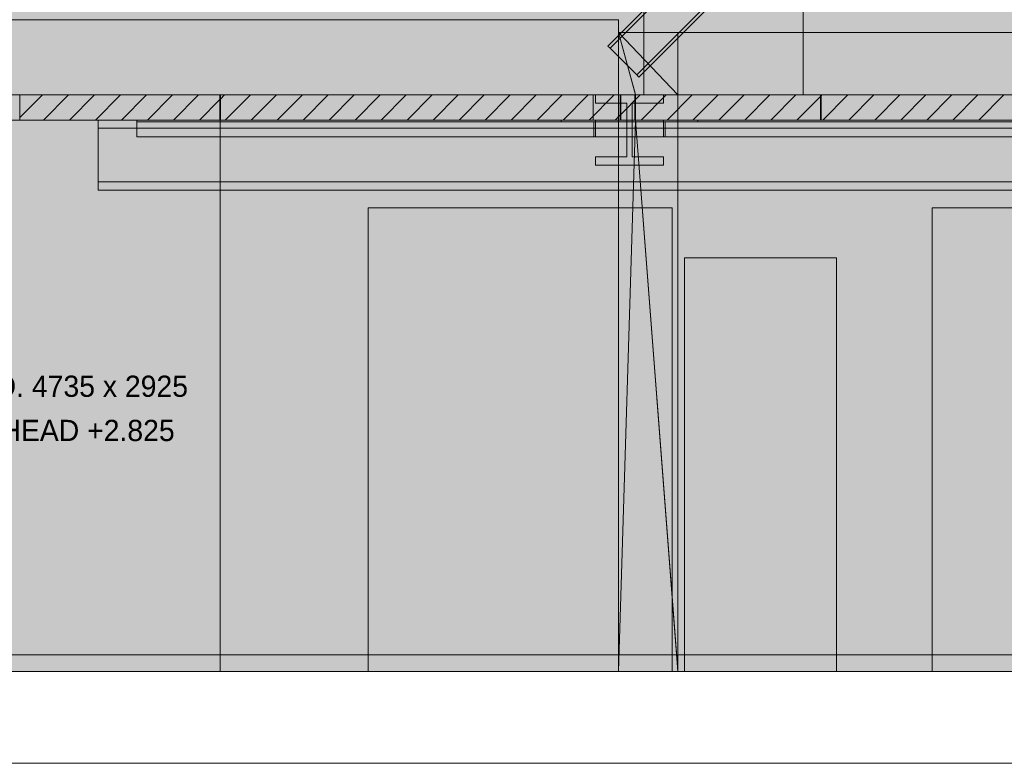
# Model space of a CAD drawing. Header units: millimetres. Extents: x -22841 to 4859, y -11012 to 16470.
# Tile 3 of 29: x -17288 to -11393, y -650 to 3801. Entities that reach past the tile are written whole.
import ezdxf

# ---------------------------------------------------------------- set-up
doc = ezdxf.new("R2010")
doc.units = ezdxf.units.MM
doc.linetypes.add('DASHED', pattern=[1.524, 1.27, -0.254])
for name, color, linetype in [('FILL-LIGHT', 7, 'Continuous'), ('FILL-WHITE', 7, 'Continuous'), ('LINE-CORE', 7, 'Continuous'), ('LINE-INK', 7, 'Continuous'), ('LINE-STEEL-DASH', 7, 'DASHED'), ('LINE-STEEL_GREY', 7, 'Continuous'), ('TEXT-INK', 7, 'Continuous')]:
    doc.layers.add(name, color=color, linetype=linetype)

msp = doc.modelspace()

# ---------------------------------------------------------------- hatches: boundary and pattern name
at = {"layer": 'FILL-LIGHT', "true_color": 0xcccccf}
h = msp.add_hatch(color=254, dxfattribs=at)
h.dxf.hatch_style = 1
h.paths.add_polyline_path([(-16588.3, 3350), (-16090, 3350), (-16090, 3287.6), (-16090, 3200), (-16788.7, 3200), (-17287, 3200), (-17287, 3262.4), (-17287, 3350)])
h = msp.add_hatch(color=254, dxfattribs=at)
h.dxf.hatch_style = 1
h.paths.add_polyline_path([(-15388.3, 3350), (-14890, 3350), (-14191.3, 3350), (-13693, 3350), (-13693, 3287.6), (-13693, 3200), (-14391.7, 3200), (-14890, 3200), (-15588.7, 3200), (-16087, 3200), (-16087, 3262.4), (-16087, 3350)])
h = msp.add_hatch(color=254, dxfattribs=at)
h.dxf.hatch_style = 1
h.paths.add_polyline_path([(-12991.3, 3350), (-12493, 3350), (-12493, 3287.6), (-12493, 3200), (-13191.7, 3200), (-13690, 3200), (-13690, 3262.4), (-13690, 3350)])
h = msp.add_hatch(color=254, dxfattribs=at)
h.dxf.hatch_style = 1
h.paths.add_polyline_path([(-11293, 3350), (-11293, 3287.6), (-11293, 3200), (-11991.7, 3200), (-12490, 3200), (-12490, 3262.4), (-12490, 3350), (-11791.3, 3350)])
at = {"layer": 'FILL-WHITE', "true_color": 0xffffff}
h = msp.add_hatch(color=7, dxfattribs=at)
h.dxf.hatch_style = 1
h.paths.add_polyline_path([(-18639.9, 6674.1), (-16087, 9227), (-10718, 9227), (-10718, 3350), (-12597, 3350), (-12597, 5825.5), (-13552.5, 5825.5), (-13552.5, 3350), (-18639.9, 3350)])
h.paths.add_polyline_path([(-12018, 6500), (-12018, 8900.5), (-12973.5, 8900.5), (-12973.5, 6500)], flags=0)
h = msp.add_hatch(color=7, dxfattribs=at)
h.dxf.hatch_style = 1
h.paths.add_polyline_path([(-18639.9, 6674.1), (-16087, 9227), (-10718, 9227), (-10718, 3350), (-12597, 3350), (-12597, 5825.5), (-13552.5, 5825.5), (-13552.5, 3350), (-18639.9, 3350)])
h.paths.add_polyline_path([(-12018, 6500), (-12018, 8900.5), (-12973.5, 8900.5), (-12973.5, 6500)], flags=0)
h = msp.add_hatch(color=7, dxfattribs=at)
h.dxf.hatch_style = 1
h.paths.add_polyline_path([(-13753.8, 3629.5), (-13766.1, 3641.8), (-10928.8, 6479), (-10928.8, 6479), (-7280, 6479), (-7280, 6461.7), (-10921.7, 6461.7)])
h = msp.add_hatch(color=7, dxfattribs=at)
h.dxf.hatch_style = 1
h.paths.add_polyline_path([(-10928.8, 6479), (-10928.8, 6479), (-7280, 6479), (-7280, 6461.7), (-10921.7, 6461.7), (-13753.8, 3629.5), (-13766.1, 3641.8)])
h = msp.add_hatch(color=7, dxfattribs=at)
h.dxf.hatch_style = 1
h.paths.add_polyline_path([(-13753.8, 3629.5), (-13766.1, 3641.8), (-10928.8, 6479), (-10928.8, 6479), (-7280, 6479), (-7280, 6461.7), (-10921.7, 6461.7)])
h = msp.add_hatch(color=7, dxfattribs=at)
h.dxf.hatch_style = 1
h.paths.add_polyline_path([(-10928.8, 6479), (-10928.8, 6479), (-7280, 6479), (-7280, 6461.7), (-10921.7, 6461.7), (-13753.8, 3629.5), (-13766.1, 3641.8)])
h = msp.add_hatch(color=7, dxfattribs=at)
h.dxf.hatch_style = 1
h.paths.add_polyline_path([(-13753.8, 3629.5), (-13766.1, 3641.8), (-10928.8, 6479), (-10928.8, 6479), (-7280, 6479), (-7280, 6461.7), (-10921.7, 6461.7)])
h = msp.add_hatch(color=7, dxfattribs=at)
h.dxf.hatch_style = 1
h.paths.add_polyline_path([(-10928.8, 6479), (-10928.8, 6479), (-7280, 6479), (-7280, 6461.7), (-10921.7, 6461.7), (-13753.8, 3629.5), (-13766.1, 3641.8)])
h = msp.add_hatch(color=7, dxfattribs=at)
h.dxf.hatch_style = 1
h.paths.add_polyline_path([(-13594.2, 3469.9), (-13753.8, 3629.5), (-10921.7, 6461.7), (-7280, 6461.7), (-7280, 6236), (-10828.2, 6236), (-13594.2, 3469.9)])
h = msp.add_hatch(color=7, dxfattribs=at)
h.dxf.hatch_style = 1
h.paths.add_polyline_path([(-13594.2, 3469.9), (-13753.8, 3629.5), (-10921.7, 6461.7), (-7280, 6461.7), (-7280, 6236), (-10828.2, 6236), (-13594.2, 3469.9)])
h = msp.add_hatch(color=7, dxfattribs=at)
h.dxf.hatch_style = 1
h.paths.add_polyline_path([(-13594.2, 3469.9), (-13753.8, 3629.5), (-10921.7, 6461.7), (-7280, 6461.7), (-7280, 6236), (-10828.2, 6236), (-13594.2, 3469.9)])
h = msp.add_hatch(color=7, dxfattribs=at)
h.dxf.hatch_style = 1
h.paths.add_polyline_path([(-13594.2, 3469.9), (-13753.8, 3629.5), (-10921.7, 6461.7), (-7280, 6461.7), (-7280, 6236), (-10828.2, 6236), (-13594.2, 3469.9)])
h = msp.add_hatch(color=7, dxfattribs=at)
h.dxf.hatch_style = 1
h.paths.add_polyline_path([(-13594.2, 3469.9), (-13753.8, 3629.5), (-10921.7, 6461.7), (-7280, 6461.7), (-7280, 6236), (-10828.2, 6236), (-13594.2, 3469.9)])
h = msp.add_hatch(color=7, dxfattribs=at)
h.dxf.hatch_style = 1
h.paths.add_polyline_path([(-13594.2, 3469.9), (-13753.8, 3629.5), (-10921.7, 6461.7), (-7280, 6461.7), (-7280, 6236), (-10828.2, 6236), (-13594.2, 3469.9)])
h = msp.add_hatch(color=7, dxfattribs=at)
h.dxf.hatch_style = 1
h.paths.add_polyline_path([(-18634.8, 6425), (-10718, 6425), (-10718, 3423.7), (-8898, 3423.7), (-8898, 6425), (-2008.8, 6425), (-2008.8, 3200), (-18634.8, 3200)])
h = msp.add_hatch(color=7, dxfattribs=at)
h.dxf.hatch_style = 1
h.paths.add_polyline_path([(-18634.8, 6425), (-10718, 6425), (-10718, 3423.7), (-8898, 3423.7), (-8898, 6425), (-2008.8, 6425), (-2008.8, 3200), (-18634.8, 3200)])
h = msp.add_hatch(color=7, dxfattribs=at)
h.dxf.hatch_style = 1
h.paths.add_polyline_path([(-13582, 3457.7), (-13594.2, 3469.9), (-10828.2, 6236), (-7280, 6236), (-7280, 6218.7), (-10821, 6218.7)])
h = msp.add_hatch(color=7, dxfattribs=at)
h.dxf.hatch_style = 1
h.paths.add_polyline_path([(-10828.2, 6236), (-7280, 6236), (-7280, 6218.7), (-10821, 6218.7), (-13582, 3457.7), (-13594.2, 3469.9)])
h = msp.add_hatch(color=7, dxfattribs=at)
h.dxf.hatch_style = 1
h.paths.add_polyline_path([(-13582, 3457.7), (-13594.2, 3469.9), (-10828.2, 6236), (-7280, 6236), (-7280, 6218.7), (-10821, 6218.7)])
h = msp.add_hatch(color=7, dxfattribs=at)
h.dxf.hatch_style = 1
h.paths.add_polyline_path([(-10828.2, 6236), (-7280, 6236), (-7280, 6218.7), (-10821, 6218.7), (-13582, 3457.7), (-13594.2, 3469.9)])
h = msp.add_hatch(color=7, dxfattribs=at)
h.dxf.hatch_style = 1
h.paths.add_polyline_path([(-13582, 3457.7), (-13594.2, 3469.9), (-10828.2, 6236), (-7280, 6236), (-7280, 6218.7), (-10821, 6218.7)])
h = msp.add_hatch(color=7, dxfattribs=at)
h.dxf.hatch_style = 1
h.paths.add_polyline_path([(-10828.2, 6236), (-7280, 6236), (-7280, 6218.7), (-10821, 6218.7), (-13582, 3457.7), (-13594.2, 3469.9)])
h = msp.add_hatch(color=7, dxfattribs=at)
h.dxf.hatch_style = 1
h.paths.add_polyline_path([(-13703.1, 3800), (-13703.1, -100), (-19890.6, -100), (-19890.6, 3800)])
h = msp.add_hatch(color=7, dxfattribs=at)
h.dxf.hatch_style = 1
h.paths.add_polyline_path([(-13855.5, 3198.7), (-13855.5, 3351.3), (-19890.6, 3351.3), (-19890.6, 3800), (-13703.1, 3800), (-13703.1, -100), (-19890.6, -100), (-19890.6, 3198.7)])
h = msp.add_hatch(color=7, dxfattribs=at)
h.dxf.hatch_style = 1
h.paths.add_polyline_path([(-13703.4, 3726.6), (-13703.4, 3726.6), (-13703.3, 3726.6), (-13703.3, 3726.6), (-13703.3, 3726.6), (-13703.1, 3725), (-13703.4, 3726.6)])
h = msp.add_hatch(color=7, dxfattribs=at)
h.dxf.hatch_style = 1
h.paths.add_polyline_path([(-13347.5, 3725), (-13347.5, 3725.4), (-13347.5, 3725), (-13347.3, 3725), (-13347.3, 3351.3), (-13347.3, 3351.3), (-13347.3, 3351.3), (-13347.3, 3351), (-13347.5, 3351.3), (-13703.1, 3725)])
h = msp.add_hatch(color=7, dxfattribs=at)
h.dxf.hatch_style = 1
h.paths.add_polyline_path([(-13703.1, 3725), (-13347.3, 3725), (-13347.3, -100), (-13703.1, -100)])
h = msp.add_hatch(color=7, dxfattribs=at)
h.dxf.hatch_style = 1
h.paths.add_polyline_path([(-13601.5, 3351.3), (-13601.5, 3198.7), (-13348.2, -91.6), (-13347.5, -91.6), (-13347.5, 3198.7), (-13347.3, 3198.7), (-13347.3, 3198.7), (-13347.3, -100), (-13347.3, -100), (-13347.3, -101.6), (-13347.4, -101.6), (-13347.5, -101.6), (-13347.5, -100), (-13703.1, -100), (-13703.1, 3725)])
h = msp.add_hatch(color=7, dxfattribs=at)
h.dxf.hatch_style = 1
h.paths.add_polyline_path([(-13601.5, 3351.3), (-13703.1, 3725), (-13347.5, 3351.3)])
h = msp.add_hatch(color=7, dxfattribs=at)
h.dxf.hatch_style = 1
h.paths.add_polyline_path([(-13347.5, 3725), (-13347.5, 3351.3), (-13601.5, 3351.3), (-13601.5, 3198.7), (-13347.5, 3198.7), (-13347.5, -100), (-13703.1, -100), (-13703.1, 3725)])
h = msp.add_hatch(color=7, dxfattribs=at)
h.dxf.hatch_style = 1
h.paths.add_polyline_path([(-13347.5, 3725), (-13347.5, 3351.3), (-13601.5, 3351.3), (-13601.5, 3198.7), (-13347.5, 3198.7), (-13347.5, -100), (-13703.1, -100), (-13703.1, 3725)])
h = msp.add_hatch(color=7, dxfattribs=at)
h.dxf.hatch_style = 1
h.paths.add_polyline_path([(-13703.1, 3725), (-13347.5, 3725), (-13347.5, 3351.3), (-13601.5, 3351.3)])
h = msp.add_hatch(color=7, dxfattribs=at)
h.dxf.hatch_style = 1
h.paths.add_polyline_path([(-13601.9, 3352.9), (-13601.5, 3352.9), (-13601.5, 3351.3), (-13601.5, 3198.7), (-13703.1, -100), (-13703.1, -100.8), (-13703.1, -100), (-13703.1, 3725)])
h = msp.add_hatch(color=7, dxfattribs=at)
h.dxf.hatch_style = 1
h.paths.add_polyline_path([(-13347.5, 3725), (-13347.5, 3351.3), (-13347.5, -100), (-13703.1, -100), (-13703.1, 3725)])
h = msp.add_hatch(color=7, dxfattribs=at)
h.dxf.hatch_style = 1
h.paths.add_polyline_path([(-1221.3, 3725), (-1221.3, -100), (-7673, -100), (-7673, 2375.5), (-8583.5, 2375.5), (-8583.5, -100), (-12398, -100), (-12398, 2375.5), (-13308.5, 2375.5), (-13308.5, -100), (-13347.3, -100), (-13347.3, 3725)])
h = msp.add_hatch(color=7, dxfattribs=at)
h.dxf.hatch_style = 1
h.paths.add_polyline_path([(-1221.3, 3725), (-1221.3, 3351.3), (-13347.3, 3351.3), (-13347.3, 3725)])
h = msp.add_hatch(color=7, dxfattribs=at)
h.dxf.hatch_style = 1
h.paths.add_polyline_path([(-13855.5, 3351.3), (-13855.5, 3198.7), (-19890.6, 3198.7), (-19890.6, 3351.3)])
h = msp.add_hatch(color=7, dxfattribs=at)
h.dxf.hatch_style = 1
h.paths.add_polyline_path([(-13842.1, 3350.3), (-13842.1, 3350.4), (-13840.5, 3350), (-13842.1, 3350.2)])
h = msp.add_hatch(color=7, dxfattribs=at)
h.dxf.hatch_style = 1
h.paths.add_polyline_path([(-13840.5, 2980.2), (-13652.3, 2980.2), (-13652.3, 3300.8), (-13840.5, 3300.8), (-13840.5, 3350), (-13842.1, 3350.4), (-13840.5, 3350), (-13433.5, 3350), (-13433.5, 3300.8), (-13621.7, 3300.8), (-13621.7, 2980.2), (-13433.5, 2980.2), (-13433.5, 2931), (-13840.5, 2931)])
h = msp.add_hatch(color=7, dxfattribs=at)
h.dxf.hatch_style = 1
h.paths.add_polyline_path([(-13840.5, 3350), (-13433.5, 3350), (-13433.5, 3300.8), (-13621.7, 3300.8), (-13621.7, 2980.2), (-13433.5, 2980.2), (-13433.5, 2931), (-13840.5, 2931), (-13842.1, 2930.6), (-13840.5, 2931), (-13840.5, 2980.2), (-13652.3, 2980.2), (-13652.3, 3300.8), (-13840.5, 3300.8), (-13840.5, 3350)])
h = msp.add_hatch(color=7, dxfattribs=at)
h.dxf.hatch_style = 1
h.paths.add_polyline_path([(-13601.5, 3351.3), (-13601.5, 3198.7), (-13606.2, 3198.7), (-13606.2, 3351.3)])
h = msp.add_hatch(color=7, dxfattribs=at)
h.dxf.hatch_style = 1
h.paths.add_polyline_path([(-13347.3, 3351.3), (-13347.3, 3198.7), (-13601.5, 3198.7), (-13601.5, 3351.3)])
h = msp.add_hatch(color=7, dxfattribs=at)
h.dxf.hatch_style = 1
h.paths.add_polyline_path([(-1221.3, 3351.3), (-1221.3, 3351.3), (-1221.3, 3198.7), (-13347.3, 3198.7), (-13347.3, 3351.3)])
h = msp.add_hatch(color=7, dxfattribs=at)
h.dxf.hatch_style = 1
h.paths.add_polyline_path([(-18639.9, -100), (-18639.9, 3198.7), (-18635, 3198.7), (-18635, 3200), (-18636.6, 3200.1), (-18636.6, 3200.1), (-18636.6, 3200.2), (-18635, 3200), (-3588, 3200), (-3588, -100), (-10005, -100), (-10005, 2675.5), (-11825.5, 2675.5), (-11825.5, -100), (-13381.5, -100), (-13381.5, 2675.5), (-15200.4, 2675.5), (-15200.4, 2675.3), (-15202, 2675.5), (-15202, -100)])
h = msp.add_hatch(color=7, dxfattribs=at)
h.dxf.hatch_style = 1
h.paths.add_polyline_path([(-18639.9, -100), (-18639.9, 3198.7), (-18635, 3198.7), (-18635, 3200), (-16088, 3200), (-16088, 3200), (-16088, 3200), (-16088, -100)])
h = msp.add_hatch(color=7, dxfattribs=at)
h.dxf.hatch_style = 1
h.paths.add_polyline_path([(-18639.9, 3198.7), (-18615, 3198.7), (-18615, 3200), (-16088, 3200), (-16088, -100), (-16087.9, -100.2), (-16088, -100), (-18639.9, -100)])
h = msp.add_hatch(color=7, dxfattribs=at)
h.dxf.hatch_style = 1
h.paths.add_polyline_path([(-3588, 3200), (-3588, -100), (-10005, -100), (-10005, 2675.5), (-11825.5, 2675.5), (-11825.5, -100), (-13381.5, -100), (-13381.5, 2675.5), (-15202, 2675.5), (-15202, -100), (-18639.9, -100), (-18639.9, 3200)])
h = msp.add_hatch(color=7, dxfattribs=at)
h.dxf.hatch_style = 1
h.paths.add_polyline_path([(-16818, 3200), (-6509, 3200), (-6509, 3150.8), (-16818, 3150.8)])
h = msp.add_hatch(color=7, dxfattribs=at)
h.dxf.hatch_style = 1
h.paths.add_polyline_path([(-16818, 3200), (-6509, 3200), (-6509, 3150.8), (-16818, 3150.8)])
h = msp.add_hatch(color=7, dxfattribs=at)
h.dxf.hatch_style = 1
h.paths.add_polyline_path([(-16588, 3200), (-6707, 3200), (-6707, 3100), (-16588, 3100)])
h = msp.add_hatch(color=7, dxfattribs=at)
h.dxf.hatch_style = 1
h.paths.add_polyline_path([(-16588, 3200), (-6707, 3200), (-6707, 3200), (-6707, 3190), (-16588, 3190), (-16588, 3190)])
h = msp.add_hatch(color=7, dxfattribs=at)
h.dxf.hatch_style = 1
h.paths.add_polyline_path([(-16588, 3190), (-6707, 3190), (-6707, 3100), (-16588, 3100)])
h = msp.add_hatch(color=7, dxfattribs=at)
h.dxf.hatch_style = 1
h.paths.add_polyline_path([(-14045.5, 3200), (-13840.5, 3200), (-13840.5, 3100), (-13850.5, 3100), (-13850.5, 3190), (-14045.5, 3190), (-14045.5, 3200)])
h = msp.add_hatch(color=7, dxfattribs=at)
h.dxf.hatch_style = 1
h.paths.add_polyline_path([(-14045.5, 3200), (-13840.5, 3200), (-13840.5, 3100), (-13850.5, 3100), (-13850.5, 3190), (-14045.5, 3190), (-14045.5, 3200)])
h = msp.add_hatch(color=7, dxfattribs=at)
h.dxf.hatch_style = 1
h.paths.add_polyline_path([(-13703.1, -100), (-13601.5, 3198.7), (-13347.5, 3198.7), (-13347.5, -100), (-13703.1, -100)])
h = msp.add_hatch(color=7, dxfattribs=at)
h.dxf.hatch_style = 1
h.paths.add_polyline_path([(-13601.5, 3198.7), (-13347.5, 3198.7), (-13347.5, -100)])
h = msp.add_hatch(color=7, dxfattribs=at)
h.dxf.hatch_style = 1
h.paths.add_polyline_path([(-13228.5, 3200), (-13228.5, 3190), (-13423.5, 3190), (-13423.5, 3100), (-13433.5, 3100), (-13433.5, 3200)])
h = msp.add_hatch(color=7, dxfattribs=at)
h.dxf.hatch_style = 1
h.paths.add_polyline_path([(-13228.5, 3200), (-13228.5, 3190), (-13423.5, 3190), (-13423.5, 3100), (-13433.5, 3100), (-13433.5, 3200)])
h = msp.add_hatch(color=7, dxfattribs=at)
h.dxf.hatch_style = 1
h.paths.add_polyline_path([(-11680.5, 3198.7), (-11680.5, 3199.1), (-11678.9, 3198.7), (-1221.3, 3198.7), (-1221.3, 3198.7), (-1221.3, -100), (-1221.3, -100), (-7673, -100), (-7673, 2375.5), (-8583.5, 2375.5), (-8583.5, -100), (-12398, -100), (-12398, 2375.5), (-13308.5, 2375.5), (-13308.5, -100), (-13347.3, -100), (-13347.3, 3198.7)])
h = msp.add_hatch(color=7, dxfattribs=at)
h.dxf.hatch_style = 1
h.paths.add_polyline_path([(-6509, 3150.8), (-6509, 2830.2), (-16818, 2830.2), (-16818, 3150.8)])
h = msp.add_hatch(color=7, dxfattribs=at)
h.dxf.hatch_style = 1
h.paths.add_polyline_path([(-16818, 3150.8), (-6509, 3150.8), (-6509, 2830.2), (-16818, 2830.2)])
h = msp.add_hatch(color=7, dxfattribs=at)
h.dxf.hatch_style = 1
h.paths.add_polyline_path([(-13842.1, 2930.7), (-13842.1, 2930.8), (-13840.5, 2931), (-13842.1, 2930.6)])
h = msp.add_hatch(color=7, dxfattribs=at)
h.dxf.hatch_style = 1
h.paths.add_polyline_path([(-16818, 2830.2), (-6509, 2830.2), (-6509, 2781), (-16818, 2781)])
h = msp.add_hatch(color=7, dxfattribs=at)
h.dxf.hatch_style = 1
h.paths.add_polyline_path([(-16818, 2830.2), (-6509, 2830.2), (-6509, 2781), (-16818, 2781)])
h = msp.add_hatch(color=7, dxfattribs=at)
h.dxf.hatch_style = 1
h.paths.add_polyline_path([(-18453.3, 1183.3), (-16167.8, 1183.3), (-16167.8, 1722.5), (-18453.3, 1722.5)])
h = msp.add_hatch(color=7, dxfattribs=at)
h.dxf.hatch_style = 1
h.paths.add_polyline_path([(-13703.2, -101.6), (-13703.2, -101.6), (-13703.1, -100), (-13703.1, -100)])
h = msp.add_hatch(color=7, dxfattribs=at)
h.dxf.hatch_style = 1
h.paths.add_polyline_path([(-13703, -101.6), (-13703, -101.6), (-13703.1, -100)])

# ---------------------------------------------------------------- linework, layer by layer
at = {"layer": 'LINE-CORE', "lineweight": 5}
for points in [[(-18639.9, 6674.1), (-16087, 9227), (-10718, 9227), (-10718, 3350), (-12597, 3350), (-12597, 5825.5), (-13552.5, 5825.5), (-13552.5, 3350), (-18639.9, 3350)], [(-18639.9, 6674.1), (-16087, 9227), (-10718, 9227), (-10718, 3350), (-12597, 3350), (-12597, 5825.5), (-13552.5, 5825.5), (-13552.5, 3350), (-18639.9, 3350)], [(-13753.8, 3629.5), (-13753.8, 3629.5), (-13766.1, 3641.8), (-10928.8, 6479), (-10928.8, 6479), (-7280, 6479), (-7280, 6461.7), (-10921.7, 6461.7), (-13753.8, 3629.5)], [(-10928.8, 6479), (-10928.8, 6479), (-10928.8, 6479), (-7280, 6479), (-7280, 6461.7), (-10921.7, 6461.7), (-13753.8, 3629.5), (-13753.8, 3629.5), (-13753.8, 3629.5), (-13766.1, 3641.8)], [(-13753.8, 3629.5), (-13753.8, 3629.5), (-13766.1, 3641.8), (-10928.8, 6479), (-10928.8, 6479), (-7280, 6479), (-7280, 6461.7), (-10921.7, 6461.7), (-13753.8, 3629.5)], [(-10928.8, 6479), (-10928.8, 6479), (-10928.8, 6479), (-7280, 6479), (-7280, 6461.7), (-10921.7, 6461.7), (-13753.8, 3629.5), (-13753.8, 3629.5), (-13753.8, 3629.5), (-13766.1, 3641.8)], [(-13753.8, 3629.5), (-13753.8, 3629.5), (-13766.1, 3641.8), (-10928.8, 6479), (-10928.8, 6479), (-7280, 6479), (-7280, 6461.7), (-10921.7, 6461.7), (-13753.8, 3629.5)], [(-10928.8, 6479), (-10928.8, 6479), (-10928.8, 6479), (-7280, 6479), (-7280, 6461.7), (-10921.7, 6461.7), (-13753.8, 3629.5), (-13753.8, 3629.5), (-13753.8, 3629.5), (-13766.1, 3641.8)], [(-13594.2, 3469.9), (-13753.8, 3629.5), (-10921.7, 6461.7), (-10921.7, 6461.7), (-7280, 6461.7), (-7280, 6236), (-7280, 6236), (-10828.2, 6236), (-13594.2, 3469.9), (-13594.2, 3469.9)], [(-13594.2, 3469.9), (-13753.8, 3629.5), (-10921.7, 6461.7), (-10921.7, 6461.7), (-7280, 6461.7), (-7280, 6461.7), (-7280, 6236), (-10828.2, 6236), (-13594.2, 3469.9), (-13594.2, 3469.9)], [(-13594.2, 3469.9), (-13753.8, 3629.5), (-10921.7, 6461.7), (-10921.7, 6461.7), (-7280, 6461.7), (-7280, 6236), (-7280, 6236), (-10828.2, 6236), (-13594.2, 3469.9), (-13594.2, 3469.9)], [(-13594.2, 3469.9), (-13753.8, 3629.5), (-10921.7, 6461.7), (-10921.7, 6461.7), (-7280, 6461.7), (-7280, 6461.7), (-7280, 6236), (-10828.2, 6236), (-13594.2, 3469.9), (-13594.2, 3469.9)], [(-13594.2, 3469.9), (-13753.8, 3629.5), (-10921.7, 6461.7), (-10921.7, 6461.7), (-7280, 6461.7), (-7280, 6236), (-7280, 6236), (-10828.2, 6236), (-13594.2, 3469.9), (-13594.2, 3469.9)], [(-13594.2, 3469.9), (-13753.8, 3629.5), (-10921.7, 6461.7), (-10921.7, 6461.7), (-7280, 6461.7), (-7280, 6461.7), (-7280, 6236), (-10828.2, 6236), (-13594.2, 3469.9), (-13594.2, 3469.9)], [(-18634.8, 6425), (-10718, 6425), (-10718, 3423.7), (-8898, 3423.7), (-8898, 6425), (-2008.8, 6425), (-2008.8, 3200), (-18634.8, 3200)], [(-18634.8, 6425), (-10718, 6425), (-10718, 3423.7), (-8898, 3423.7), (-8898, 6425), (-2008.8, 6425), (-2008.8, 3200), (-2008.8, 3200), (-2008.8, 3200), (-18634.8, 3200), (-18634.8, 3200), (-18634.8, 3200)], [(-13582, 3457.7), (-13582, 3457.7), (-13594.2, 3469.9), (-10828.2, 6236), (-7280, 6236), (-7280, 6218.7), (-10821, 6218.7), (-13582, 3457.7)], [(-10828.2, 6236), (-7280, 6236), (-7280, 6236), (-7280, 6218.7), (-10821, 6218.7), (-13582, 3457.7), (-13582, 3457.7), (-13582, 3457.7), (-13594.2, 3469.9)], [(-13582, 3457.7), (-13582, 3457.7), (-13594.2, 3469.9), (-10828.2, 6236), (-7280, 6236), (-7280, 6218.7), (-10821, 6218.7), (-13582, 3457.7)], [(-10828.2, 6236), (-7280, 6236), (-7280, 6236), (-7280, 6218.7), (-10821, 6218.7), (-13582, 3457.7), (-13582, 3457.7), (-13582, 3457.7), (-13594.2, 3469.9)], [(-13582, 3457.7), (-13582, 3457.7), (-13594.2, 3469.9), (-10828.2, 6236), (-7280, 6236), (-7280, 6218.7), (-10821, 6218.7), (-13582, 3457.7)], [(-10828.2, 6236), (-7280, 6236), (-7280, 6236), (-7280, 6218.7), (-10821, 6218.7), (-13582, 3457.7), (-13582, 3457.7), (-13582, 3457.7), (-13594.2, 3469.9)], [(-13703.1, 3800), (-13703.1, -100), (-19890.6, -100), (-19890.6, 3800)], [(-13855.5, 3198.7), (-13855.5, 3351.3), (-19890.6, 3351.3), (-19890.6, 3800), (-13703.1, 3800), (-13703.1, -100), (-19890.6, -100), (-19890.6, 3198.7)], [(-13703.4, 3726.6), (-13703.4, 3726.6), (-13703.3, 3726.6), (-13703.3, 3726.6), (-13703.3, 3726.6), (-13703.1, 3725), (-13703.4, 3726.6)], [(-13347.5, 3725), (-13347.5, 3725.4), (-13347.5, 3725), (-13347.3, 3725), (-13347.3, 3351.3), (-13347.3, 3351.3), (-13347.3, 3351.3), (-13347.3, 3351), (-13347.5, 3351.3), (-13703.1, 3725)], [(-13703.1, 3725), (-13347.3, 3725), (-13347.3, -100), (-13703.1, -100)], [(-13601.5, 3351.3), (-13601.5, 3198.7), (-13348.2, -91.6), (-13347.5, -91.6), (-13347.5, 3198.7), (-13347.3, 3198.7), (-13347.3, 3198.7), (-13347.3, -100), (-13347.3, -100), (-13347.3, -101.6), (-13347.4, -101.6), (-13347.5, -101.6), (-13347.5, -100), (-13703.1, -100), (-13703.1, 3725)], [(-13601.5, 3351.3), (-13703.1, 3725), (-13347.5, 3351.3)], [(-13347.5, 3725), (-13347.5, 3351.3), (-13601.5, 3351.3), (-13601.5, 3198.7), (-13347.5, 3198.7), (-13347.5, -100), (-13703.1, -100), (-13703.1, 3725)], [(-13703.1, 3725), (-13703.1, 3725), (-13703.1, 3725)], [(-13347.5, 3725), (-13347.5, 3351.3), (-13347.5, 3351.3), (-13601.5, 3351.3), (-13601.5, 3198.7), (-13347.5, 3198.7), (-13347.5, -100), (-13703.1, -100), (-13703.1, -100), (-13703.1, 3725)], [(-13703.1, 3725), (-13347.5, 3725), (-13347.5, 3351.3), (-13601.5, 3351.3)], [(-13601.9, 3352.9), (-13601.5, 3352.9), (-13601.5, 3351.3), (-13601.5, 3351.3), (-13601.5, 3198.7), (-13703.1, -100), (-13703.1, -100.8), (-13703.1, -100), (-13703.1, 3725)], [(-13347.5, 3725), (-13347.5, 3351.3), (-13347.5, 3351.3), (-13347.5, -100), (-13703.1, -100), (-13703.1, 3725)], [(-1221.3, 3725), (-1221.3, -100), (-7673, -100), (-7673, 2375.5), (-8583.5, 2375.5), (-8583.5, -100), (-12398, -100), (-12398, 2375.5), (-13308.5, 2375.5), (-13308.5, -100), (-13347.3, -100), (-13347.3, 3725)], [(-1221.3, 3725), (-1221.3, 3351.3), (-13347.3, 3351.3), (-13347.3, 3725)], [(-13855.5, 3351.3), (-13855.5, 3198.7), (-19890.6, 3198.7), (-19890.6, 3351.3)], [(-13842.1, 3350.3), (-13842.1, 3350.3), (-13842.1, 3350.3), (-13842.1, 3350.4), (-13840.5, 3350), (-13842.1, 3350.2)], [(-13840.5, 2980.2), (-13652.3, 2980.2), (-13652.3, 3300.8), (-13840.5, 3300.8), (-13840.5, 3350), (-13842.1, 3350.4), (-13840.5, 3350), (-13840.5, 3350), (-13433.5, 3350), (-13433.5, 3350), (-13433.5, 3350), (-13433.5, 3300.8), (-13621.7, 3300.8), (-13621.7, 2980.2), (-13433.5, 2980.2), (-13433.5, 2931), (-13840.5, 2931), (-13840.5, 2931), (-13840.5, 2931), (-13840.5, 2931)], [(-13840.5, 3350), (-13840.5, 3350), (-13433.5, 3350), (-13433.5, 3300.8), (-13621.7, 3300.8), (-13621.7, 2980.2), (-13433.5, 2980.2), (-13433.5, 2931), (-13433.5, 2931), (-13433.5, 2931), (-13840.5, 2931), (-13840.5, 2931), (-13842.1, 2930.6), (-13840.5, 2931), (-13840.5, 2980.2), (-13652.3, 2980.2), (-13652.3, 3300.8), (-13840.5, 3300.8), (-13840.5, 3350), (-13840.5, 3350)], [(-13601.5, 3351.3), (-13601.5, 3198.7), (-13606.2, 3198.7), (-13606.2, 3351.3)], [(-13347.3, 3351.3), (-13347.3, 3198.7), (-13347.3, 3198.7), (-13601.5, 3198.7), (-13601.5, 3351.3), (-13601.5, 3351.3)], [(-1221.3, 3351.3), (-1221.3, 3351.3), (-1221.3, 3198.7), (-13347.3, 3198.7), (-13347.3, 3351.3)], [(-18639.9, -100), (-18639.9, 3198.7), (-18635, 3198.7), (-18635, 3200), (-18636.6, 3200.1), (-18636.6, 3200.1), (-18636.6, 3200.2), (-18635, 3200), (-18635, 3200), (-3588, 3200), (-3588, -100), (-10005, -100), (-10005, 2675.5), (-11825.5, 2675.5), (-11825.5, -100), (-13381.5, -100), (-13381.5, -100), (-13381.5, 2675.5), (-15200.4, 2675.5), (-15200.4, 2675.3), (-15202, 2675.5), (-15202, -100), (-18639.9, -100)], [(-18639.9, -100), (-18639.9, 3198.7), (-18635, 3198.7), (-18635, 3200), (-16088, 3200), (-16088, 3200), (-16088, 3200), (-16088, 3200), (-16088, 3200), (-16088, 3200), (-16088, -100), (-18639.9, -100)], [(-18639.9, 3198.7), (-18615, 3198.7), (-18615, 3200), (-18615, 3200), (-16088, 3200), (-16088, -100), (-16088, -100), (-16088, -100), (-16087.9, -100.2), (-16088, -100), (-18639.9, -100)], [(-3588, 3200), (-3588, -100), (-10005, -100), (-10005, 2675.5), (-11825.5, 2675.5), (-11825.5, -100), (-13381.5, -100), (-13381.5, 2675.5), (-15202, 2675.5), (-15202, -100), (-18639.9, -100), (-18639.9, 3200)], [(-16818, 3200), (-6509, 3200), (-6509, 3150.8), (-16818, 3150.8), (-16818, 3200)], [(-16818, 3200), (-6509, 3200), (-6509, 3200), (-6509, 3150.8), (-16818, 3150.8), (-16818, 3150.8)], [(-16588, 3200), (-6707, 3200), (-6707, 3100), (-16588, 3100), (-16588, 3200)], [(-16588, 3200), (-6707, 3200), (-6707, 3200), (-6707, 3190), (-16588, 3190), (-16588, 3190)], [(-16588, 3190), (-6707, 3190), (-6707, 3100), (-16588, 3100)], [(-14045.5, 3200), (-14045.5, 3200), (-13840.5, 3200), (-13840.5, 3100), (-13850.5, 3100), (-13850.5, 3190), (-14045.5, 3190), (-14045.5, 3200), (-14045.5, 3200)], [(-14045.5, 3200), (-14045.5, 3200), (-13840.5, 3200), (-13840.5, 3200), (-13840.5, 3100), (-13850.5, 3100), (-13850.5, 3100), (-13850.5, 3190), (-14045.5, 3190), (-14045.5, 3200), (-14045.5, 3200)], [(-13703.1, -100), (-13703.1, -100), (-13601.5, 3198.7), (-13347.5, 3198.7), (-13347.5, 3198.7), (-13347.5, 3198.7), (-13347.5, 3198.7), (-13347.5, -100), (-13703.1, -100), (-13703.1, -100)], [(-13601.5, 3198.7), (-13347.5, 3198.7), (-13347.5, -100)], [(-13228.5, 3200), (-13228.5, 3200), (-13228.5, 3200), (-13228.5, 3200), (-13228.5, 3190), (-13423.5, 3190), (-13423.5, 3100), (-13433.5, 3100), (-13433.5, 3200)], [(-13228.5, 3200), (-13228.5, 3190), (-13228.5, 3190), (-13423.5, 3190), (-13423.5, 3100), (-13423.5, 3100), (-13433.5, 3100), (-13433.5, 3200), (-13433.5, 3200), (-13433.5, 3200), (-13433.5, 3200)], [(-11680.5, 3198.7), (-11680.5, 3199.1), (-11678.9, 3198.7), (-1221.3, 3198.7), (-1221.3, 3198.7), (-1221.3, -100), (-1221.3, -100), (-7673, -100), (-7673, 2375.5), (-8583.5, 2375.5), (-8583.5, -100), (-12398, -100), (-12398, 2375.5), (-13308.5, 2375.5), (-13308.5, -100), (-13347.3, -100), (-13347.3, 3198.7)], [(-6509, 3150.8), (-6509, 2830.2), (-16818, 2830.2), (-16818, 3150.8)], [(-16818, 3150.8), (-6509, 3150.8), (-6509, 2830.2), (-16818, 2830.2)], [(-13842.1, 2930.7), (-13842.1, 2930.7), (-13842.1, 2930.8), (-13840.5, 2931), (-13842.1, 2930.6), (-13842.1, 2930.7)], [(-16818, 2830.2), (-6509, 2830.2), (-6509, 2781), (-16818, 2781), (-16818, 2830.2)], [(-16818, 2830.2), (-6509, 2830.2), (-6509, 2830.2), (-6509, 2781), (-16818, 2781), (-16818, 2781)], [(-13703.2, -101.6), (-13703.2, -101.6), (-13703.1, -100), (-13703.1, -100)], [(-13703, -101.6), (-13703, -101.6), (-13703.1, -100)]]:
    msp.add_lwpolyline(points, close=True, dxfattribs=at)
at = {"layer": 'LINE-INK', "lineweight": 5}
msp.add_line((-19891, -650), (35, -650), dxfattribs=at)
for points in [[(-16588.3, 3350), (-16090, 3350), (-16090, 3287.6), (-16090, 3200), (-16788.7, 3200), (-17287, 3200), (-17287, 3262.4), (-17287, 3350)], [(-15388.3, 3350), (-14890, 3350), (-14191.3, 3350), (-13693, 3350), (-13693, 3287.6), (-13693, 3200), (-14391.7, 3200), (-14890, 3200), (-15588.7, 3200), (-16087, 3200), (-16087, 3262.4), (-16087, 3350)], [(-12991.3, 3350), (-12493, 3350), (-12493, 3287.6), (-12493, 3200), (-13191.7, 3200), (-13690, 3200), (-13690, 3262.4), (-13690, 3350)], [(-11293, 3350), (-11293, 3287.6), (-11293, 3200), (-11991.7, 3200), (-12490, 3200), (-12490, 3262.4), (-12490, 3350), (-11791.3, 3350)]]:
    msp.add_lwpolyline(points, close=True, dxfattribs=at)
at = {"layer": 'LINE-STEEL-DASH', "lineweight": 5}
msp.add_line((-20290.6, 0), (434.6, 0), dxfattribs=at)
at = {"layer": 'LINE-STEEL_GREY', "lineweight": 5}
for p, q in [((-17287, 3214.8), (-17151.8, 3350)), ((-17146.3, 3200), (-16996.3, 3350)), ((-16990.7, 3200), (-16840.7, 3350)), ((-16835.1, 3200), (-16685.1, 3350)), ((-16679.6, 3200), (-16529.6, 3350)), ((-16524, 3200), (-16374, 3350)), ((-16368.5, 3200), (-16218.5, 3350)), ((-16212.9, 3200), (-16090, 3322.9)), ((-16087, 3325.9), (-16062.9, 3350)), ((-16057.3, 3200), (-15907.3, 3350)), ((-15901.8, 3200), (-15751.8, 3350)), ((-15746.2, 3200), (-15596.2, 3350)), ((-15590.6, 3200), (-15440.6, 3350)), ((-15435.1, 3200), (-15285.1, 3350)), ((-15279.5, 3200), (-15129.5, 3350)), ((-15123.9, 3200), (-14973.9, 3350)), ((-14968.4, 3200), (-14818.4, 3350)), ((-14812.8, 3200), (-14662.8, 3350)), ((-14657.3, 3200), (-14507.3, 3350)), ((-14501.7, 3200), (-14351.7, 3350)), ((-14346.1, 3200), (-14196.1, 3350)), ((-14190.6, 3200), (-14040.6, 3350)), ((-14035, 3200), (-13885, 3350)), ((-13879.4, 3200), (-13729.4, 3350)), ((-13690, 3233.9), (-13573.9, 3350)), ((-13568.3, 3200), (-13418.3, 3350)), ((-13412.7, 3200), (-13262.7, 3350)), ((-13257.2, 3200), (-13107.2, 3350)), ((-13101.6, 3200), (-12951.6, 3350)), ((-12946.1, 3200), (-12796.1, 3350)), ((-12790.5, 3200), (-12640.5, 3350)), ((-12634.9, 3200), (-12493, 3341.9)), ((-12490, 3344.9), (-12484.9, 3350)), ((-12479.4, 3200), (-12329.4, 3350)), ((-12323.8, 3200), (-12173.8, 3350)), ((-12168.2, 3200), (-12018.2, 3350)), ((-12012.7, 3200), (-11862.7, 3350)), ((-11857.1, 3200), (-11707.1, 3350)), ((-11701.5, 3200), (-11551.5, 3350)), ((-11546, 3200), (-11396, 3350)), ((-13723.9, 3200), (-13693, 3230.9))]:
    msp.add_line(p, q, dxfattribs=at)

# ---------------------------------------------------------------- texts
at = {"layer": 'TEXT-INK'}
for s, p in [('GF-WG08 S.O. 4735 x 2925', (-18423.3, 1543.4)), ('SILL -0.100 / HEAD +2.825', (-18423.3, 1278.8))]:
    msp.add_text(s, height=127, dxfattribs=at).set_placement(p)

doc.saveas('drawing.dxf')
